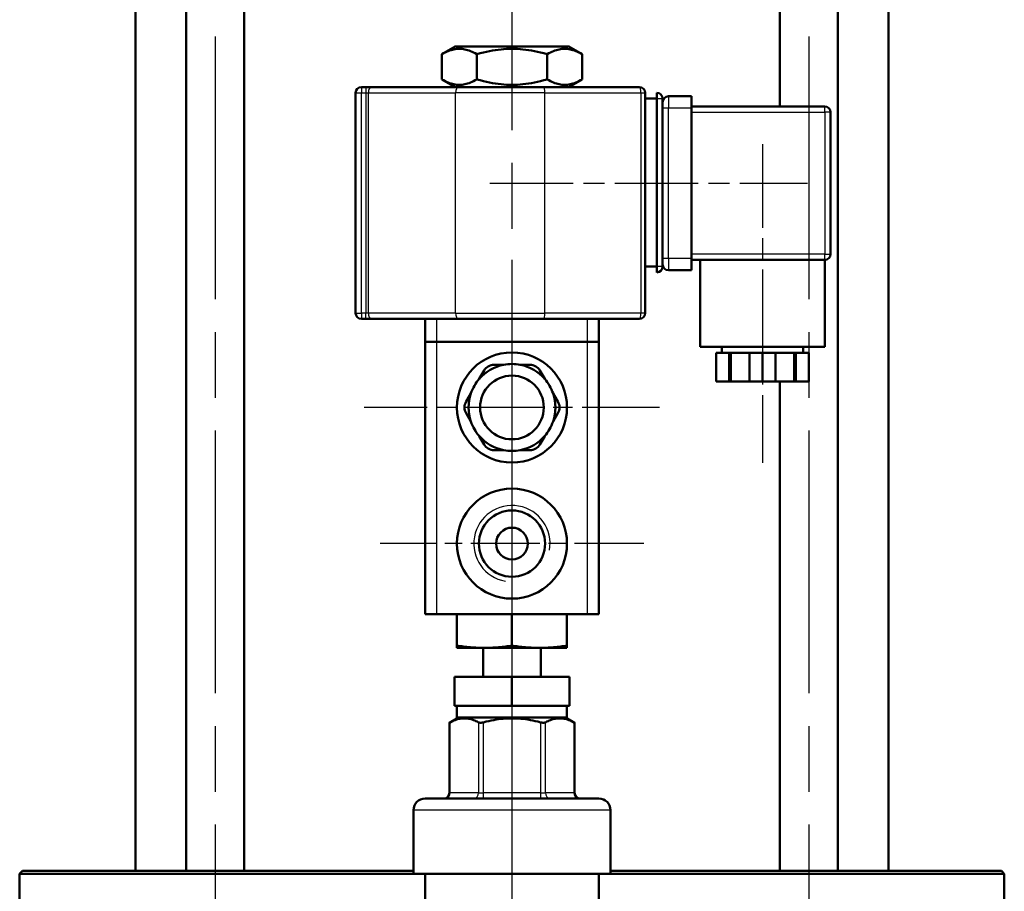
# Model space of a CAD drawing. Header units: millimetres. Extents: x 153 to 1407, y 510 to 1985.
# Tile 14 of 15: x 1160 to 1330, y 1671 to 1821. Entities that reach past the tile are written whole.
import ezdxf

# ---------------------------------------------------------------- set-up
doc = ezdxf.new("R2010")
doc.units = ezdxf.units.MM
doc.header["$LTSCALE"] = 8
doc.linetypes.add('CHAIN', pattern=[0.3543, 0.2362, -0.0295, 0.0591, -0.0295])
for name, color, linetype, lineweight in [('Gewinde(DIN)', 3, 'Continuous', 25), ('Mittellinie(DIN)', 4, 'CHAIN', 25), ('Mittelpunktmarkierung(DIN)', 4, 'CHAIN', 25), ('Sichtbare Kanten(DIN)', 7, 'Continuous', 50), ('Sichtbare tangentiale Kanten(DIN)', 3, 'Continuous', 25)]:
    doc.layers.add(name, color=color, linetype=linetype, lineweight=lineweight)

msp = doc.modelspace()

# ---------------------------------------------------------------- linework, layer by layer
at = {"layer": 'Gewinde(DIN)'}
msp.add_arc((1244.84, 1730.58), 6.58, 350, 260, dxfattribs=at)
at = {"layer": 'Mittellinie(DIN)', "linetype": 'CHAIN', "ltscale": 23.990969}
for p, q in [((1193.58, 1886.08), (1193.58, 1618.08)), ((1296.11, 1886.08), (1296.11, 1618.08))]:
    msp.add_line(p, q, dxfattribs=at)
at = {"layer": 'Mittellinie(DIN)', "linetype": 'CHAIN', "ltscale": 7.639451}
msp.add_line((1288.09, 1799.53), (1288.09, 1744.53), dxfattribs=at)
at = {"layer": 'Mittellinie(DIN)', "linetype": 'CHAIN', "ltscale": 7.614722}
msp.add_line((1241.02, 1792.78), (1295.84, 1792.78), dxfattribs=at)
at = {"layer": 'Mittelpunktmarkierung(DIN)', "linetype": 'CHAIN', "ltscale": 23.990969}
msp.add_line((1244.84, 1983.27), (1244.84, 1214.08), dxfattribs=at)
at = {"layer": 'Mittelpunktmarkierung(DIN)', "linetype": 'CHAIN', "ltscale": 7.083847}
for p, q in [((1244.84, 1779.58), (1244.84, 1728.58)), ((1270.34, 1754.08), (1219.34, 1754.08))]:
    msp.add_line(p, q, dxfattribs=at)
at = {"layer": 'Mittelpunktmarkierung(DIN)', "linetype": 'CHAIN', "ltscale": 6.319892}
for p, q in [((1244.84, 1753.33), (1244.84, 1707.83)), ((1267.59, 1730.58), (1222.09, 1730.58))]:
    msp.add_line(p, q, dxfattribs=at)
at = {"layer": 'Sichtbare Kanten(DIN)'}
for p, q in [((1179.84, 1830.08), (1179.84, 1674.08)), ((1188.58, 1830.08), (1188.58, 1674.08)), ((1198.58, 1830.08), (1198.58, 1674.08)), ((1291.11, 1830.08), (1291.11, 1806.03)), ((1301.11, 1830.08), (1301.11, 1674.08)), ((1309.84, 1830.08), (1309.84, 1674.08)), ((1235.02, 1816.38), (1232.72, 1815.04)), ((1254.66, 1816.38), (1235.02, 1816.38)), ((1254.66, 1816.38), (1256.97, 1815.04)), ((1232.72, 1810.71), (1232.72, 1815.04)), ((1238.78, 1810.71), (1238.78, 1815.04)), ((1250.91, 1810.71), (1250.91, 1815.04)), ((1256.97, 1810.71), (1256.97, 1815.04)), ((1235.02, 1809.38), (1232.72, 1810.71)), ((1254.66, 1809.38), (1256.97, 1810.71)), ((1219.61, 1809.38), (1218.84, 1809.38)), ((1220.51, 1809.38), (1219.61, 1809.38)), ((1235.56, 1809.38), (1220.51, 1809.38)), ((1235.56, 1809.38), (1250.25, 1809.38)), ((1266.84, 1809.38), (1250.25, 1809.38)), ((1217.84, 1808.38), (1217.84, 1770.38)), ((1267.84, 1770.38), (1267.84, 1808.38)), ((1267.84, 1807.38), (1269.84, 1807.38)), ((1269.84, 1807.38), (1269.84, 1808.38)), ((1269.84, 1778.38), (1269.84, 1807.38)), ((1270.84, 1778.38), (1270.84, 1807.38)), ((1275.84, 1807.78), (1271.84, 1807.78)), ((1275.84, 1807.78), (1275.84, 1805.78)), ((1298.84, 1806.03), (1275.84, 1806.03)), ((1275.84, 1805.78), (1275.84, 1779.78)), ((1299.84, 1780.53), (1299.84, 1805.03)), ((1267.84, 1778.38), (1269.84, 1778.38)), ((1269.84, 1777.38), (1269.84, 1778.38)), ((1275.84, 1779.78), (1275.84, 1777.78)), ((1275.84, 1779.53), (1298.84, 1779.53)), ((1277.34, 1779.53), (1277.34, 1764.53)), ((1298.84, 1779.53), (1298.84, 1764.53)), ((1271.84, 1777.78), (1275.84, 1777.78)), ((1218.84, 1769.38), (1219.61, 1769.38)), ((1219.61, 1769.38), (1220.51, 1769.38)), ((1220.51, 1769.38), (1235.56, 1769.38)), ((1229.84, 1769.38), (1229.84, 1765.38)), ((1250.25, 1769.38), (1235.56, 1769.38)), ((1250.25, 1769.38), (1266.84, 1769.38)), ((1259.84, 1765.38), (1259.84, 1769.38)), ((1229.84, 1765.38), (1231.84, 1765.38)), ((1229.84, 1765.38), (1229.84, 1718.38)), ((1257.84, 1765.38), (1231.84, 1765.38)), ((1257.84, 1765.38), (1259.84, 1765.38)), ((1259.84, 1718.38), (1259.84, 1765.38)), ((1298.84, 1764.53), (1277.34, 1764.53)), ((1282.36, 1763.53), (1280.09, 1763.53)), ((1280.09, 1763.53), (1280.09, 1758.53)), ((1281.09, 1764.53), (1281.09, 1763.53)), ((1282.61, 1763.53), (1282.36, 1763.53)), ((1282.36, 1758.53), (1282.36, 1763.53)), ((1285.83, 1763.53), (1282.61, 1763.53)), ((1282.61, 1758.53), (1282.61, 1763.53)), ((1288.09, 1763.53), (1285.83, 1763.53)), ((1285.83, 1763.53), (1285.83, 1758.53)), ((1290.36, 1763.53), (1288.09, 1763.53)), ((1288.09, 1763.53), (1288.09, 1758.53)), ((1293.58, 1763.53), (1290.36, 1763.53)), ((1290.36, 1758.53), (1290.36, 1763.53)), ((1293.83, 1763.53), (1293.58, 1763.53)), ((1293.58, 1758.53), (1293.58, 1763.53)), ((1296.09, 1763.53), (1293.83, 1763.53)), ((1293.83, 1763.53), (1293.83, 1758.53)), ((1295.09, 1764.53), (1295.09, 1763.53)), ((1296.09, 1763.53), (1296.09, 1758.53)), ((1243.41, 1761.44), (1241.75, 1761.44)), ((1247.94, 1761.44), (1246.28, 1761.44)), ((1240.02, 1760.44), (1239.19, 1759)), ((1250.5, 1759), (1249.67, 1760.44)), ((1280.09, 1758.53), (1282.36, 1758.53)), ((1282.61, 1758.53), (1282.36, 1758.53)), ((1285.83, 1758.53), (1282.61, 1758.53)), ((1285.83, 1758.53), (1288.09, 1758.53)), ((1288.09, 1758.53), (1290.36, 1758.53)), ((1293.58, 1758.53), (1290.36, 1758.53)), ((1291.11, 1758.53), (1291.11, 1674.08)), ((1293.83, 1758.53), (1293.58, 1758.53)), ((1293.83, 1758.53), (1296.09, 1758.53)), ((1237.75, 1756.51), (1236.92, 1755.08)), ((1252.77, 1755.08), (1251.94, 1756.51)), ((1236.92, 1753.08), (1237.75, 1751.64)), ((1251.94, 1751.64), (1252.77, 1753.08)), ((1239.19, 1749.15), (1240.02, 1747.71)), ((1249.67, 1747.71), (1250.5, 1749.15)), ((1241.75, 1746.71), (1243.41, 1746.71)), ((1246.28, 1746.71), (1247.94, 1746.71)), ((1231.84, 1718.38), (1229.84, 1718.38)), ((1257.84, 1718.38), (1231.84, 1718.38)), ((1235.34, 1712.97), (1235.34, 1718.38)), ((1244.84, 1712.97), (1244.84, 1718.38)), ((1254.34, 1712.97), (1254.34, 1718.38)), ((1259.84, 1718.38), (1257.84, 1718.38)), ((1235.34, 1712.97), (1235.34, 1712.58)), ((1240.09, 1712.58), (1235.34, 1712.58)), ((1239.84, 1707.58), (1239.84, 1712.58)), ((1249.59, 1712.58), (1240.09, 1712.58)), ((1254.34, 1712.58), (1249.59, 1712.58)), ((1249.84, 1707.58), (1249.84, 1712.58)), ((1254.34, 1712.58), (1254.34, 1712.97)), ((1234.89, 1707.58), (1234.89, 1702.58)), ((1234.89, 1707.58), (1244.84, 1707.58)), ((1244.84, 1707.58), (1254.8, 1707.58)), ((1244.84, 1707.58), (1244.84, 1702.58)), ((1254.8, 1702.58), (1254.8, 1707.58)), ((1244.84, 1702.58), (1234.89, 1702.58)), ((1235.34, 1700.58), (1235.34, 1702.58)), ((1254.8, 1702.58), (1244.84, 1702.58)), ((1254.34, 1700.58), (1254.34, 1702.58)), ((1235.61, 1700.58), (1234.03, 1699.66)), ((1254.34, 1700.58), (1235.34, 1700.58)), ((1254.08, 1700.58), (1255.66, 1699.66)), ((1234.03, 1687.58), (1234.03, 1699.66)), ((1255.66, 1687.58), (1255.66, 1699.66)), ((1229.84, 1686.58), (1259.84, 1686.58)), ((1227.84, 1673.58), (1227.84, 1684.58)), ((1261.84, 1673.58), (1261.84, 1684.58)), ((1160.34, 1674.08), (1159.84, 1673.58)), ((1159.84, 1673.58), (1159.84, 1654.45)), ((1227.84, 1673.58), (1159.84, 1673.58)), ((1160.34, 1674.08), (1227.84, 1674.08)), ((1227.84, 1673.58), (1261.84, 1673.58)), ((1229.84, 1650.58), (1229.84, 1673.58)), ((1259.84, 1650.58), (1259.84, 1673.58)), ((1261.84, 1674.08), (1329.34, 1674.08)), ((1329.84, 1673.58), (1261.84, 1673.58)), ((1329.34, 1674.08), (1329.84, 1673.58)), ((1329.84, 1673.58), (1329.84, 1654.45))]:
    msp.add_line(p, q, dxfattribs=at)
at = {"layer": 'Sichtbare Kanten(DIN)', "flags": 128}
for points in [[(1238.78, 1815.04), (1238.5, 1815.2), (1238.22, 1815.35), (1237.95, 1815.47), (1237.69, 1815.58), (1237.43, 1815.68), (1237.18, 1815.76), (1236.94, 1815.83), (1236.7, 1815.88), (1236.46, 1815.93), (1236.22, 1815.96), (1235.99, 1815.98), (1235.75, 1815.98), (1235.52, 1815.98), (1235.28, 1815.96), (1235.04, 1815.93), (1234.81, 1815.88), (1234.56, 1815.83), (1234.32, 1815.76), (1234.07, 1815.68), (1233.81, 1815.58), (1233.55, 1815.47), (1233.28, 1815.35), (1233.01, 1815.2), (1232.72, 1815.04)], [(1250.91, 1815.04), (1250.33, 1815.2), (1249.78, 1815.35), (1249.24, 1815.47), (1248.72, 1815.58), (1248.21, 1815.68), (1247.71, 1815.76), (1247.22, 1815.83), (1246.74, 1815.88), (1246.26, 1815.93), (1245.78, 1815.96), (1245.31, 1815.98), (1244.84, 1815.98), (1244.38, 1815.98), (1243.9, 1815.96), (1243.43, 1815.93), (1242.95, 1815.88), (1242.47, 1815.83), (1241.98, 1815.76), (1241.48, 1815.68), (1240.97, 1815.58), (1240.45, 1815.47), (1239.91, 1815.35), (1239.36, 1815.2), (1238.78, 1815.04)], [(1256.97, 1815.04), (1256.68, 1815.2), (1256.41, 1815.35), (1256.14, 1815.47), (1255.88, 1815.58), (1255.62, 1815.68), (1255.37, 1815.76), (1255.12, 1815.83), (1254.88, 1815.88), (1254.64, 1815.93), (1254.41, 1815.96), (1254.17, 1815.98), (1253.94, 1815.98), (1253.7, 1815.98), (1253.47, 1815.96), (1253.23, 1815.93), (1252.99, 1815.88), (1252.75, 1815.83), (1252.51, 1815.76), (1252.26, 1815.68), (1252, 1815.58), (1251.74, 1815.47), (1251.47, 1815.35), (1251.19, 1815.2), (1250.91, 1815.04)], [(1232.72, 1810.71), (1233.01, 1810.55), (1233.28, 1810.4), (1233.55, 1810.28), (1233.81, 1810.17), (1234.07, 1810.07), (1234.32, 1809.99), (1234.56, 1809.92), (1234.81, 1809.87), (1235.04, 1809.82), (1235.28, 1809.79), (1235.52, 1809.77), (1235.75, 1809.77), (1235.99, 1809.77), (1236.22, 1809.79), (1236.46, 1809.82), (1236.7, 1809.87), (1236.94, 1809.92), (1237.18, 1809.99), (1237.43, 1810.07), (1237.69, 1810.17), (1237.95, 1810.28), (1238.22, 1810.4), (1238.5, 1810.55), (1238.78, 1810.71)], [(1238.78, 1810.71), (1239.36, 1810.55), (1239.91, 1810.4), (1240.45, 1810.28), (1240.97, 1810.17), (1241.48, 1810.07), (1241.98, 1809.99), (1242.47, 1809.92), (1242.95, 1809.87), (1243.43, 1809.82), (1243.9, 1809.79), (1244.38, 1809.77), (1244.84, 1809.77), (1245.31, 1809.77), (1245.78, 1809.79), (1246.26, 1809.82), (1246.74, 1809.87), (1247.22, 1809.92), (1247.71, 1809.99), (1248.21, 1810.07), (1248.72, 1810.17), (1249.24, 1810.28), (1249.78, 1810.4), (1250.33, 1810.55), (1250.91, 1810.71)], [(1250.91, 1810.71), (1251.19, 1810.55), (1251.47, 1810.4), (1251.74, 1810.28), (1252, 1810.17), (1252.26, 1810.07), (1252.51, 1809.99), (1252.75, 1809.92), (1252.99, 1809.87), (1253.23, 1809.82), (1253.47, 1809.79), (1253.7, 1809.77), (1253.94, 1809.77), (1254.17, 1809.77), (1254.41, 1809.79), (1254.64, 1809.82), (1254.88, 1809.87), (1255.12, 1809.92), (1255.37, 1809.99), (1255.62, 1810.07), (1255.88, 1810.17), (1256.14, 1810.28), (1256.41, 1810.4), (1256.68, 1810.55), (1256.97, 1810.71)], [(1240.09, 1712.58), (1239.9, 1712.58), (1239.71, 1712.58), (1239.52, 1712.58), (1239.33, 1712.59), (1239.14, 1712.59), (1238.95, 1712.6), (1238.76, 1712.61), (1238.57, 1712.62), (1238.38, 1712.63), (1238.19, 1712.64), (1237.99, 1712.66), (1237.8, 1712.67), (1237.61, 1712.69), (1237.41, 1712.71), (1237.21, 1712.73), (1237.01, 1712.75), (1236.81, 1712.77), (1236.61, 1712.79), (1236.4, 1712.82), (1236.2, 1712.85), (1235.99, 1712.87), (1235.78, 1712.9), (1235.56, 1712.94), (1235.34, 1712.97)], [(1244.84, 1712.97), (1244.63, 1712.94), (1244.41, 1712.9), (1244.2, 1712.87), (1243.99, 1712.85), (1243.78, 1712.82), (1243.58, 1712.79), (1243.38, 1712.77), (1243.18, 1712.75), (1242.98, 1712.73), (1242.78, 1712.71), (1242.58, 1712.69), (1242.39, 1712.67), (1242.19, 1712.66), (1242, 1712.64), (1241.81, 1712.63), (1241.62, 1712.62), (1241.43, 1712.61), (1241.24, 1712.6), (1241.05, 1712.59), (1240.86, 1712.59), (1240.67, 1712.58), (1240.48, 1712.58), (1240.29, 1712.58), (1240.09, 1712.58)], [(1249.59, 1712.58), (1249.4, 1712.58), (1249.21, 1712.58), (1249.02, 1712.58), (1248.83, 1712.59), (1248.64, 1712.59), (1248.45, 1712.6), (1248.26, 1712.61), (1248.07, 1712.62), (1247.88, 1712.63), (1247.69, 1712.64), (1247.49, 1712.66), (1247.3, 1712.67), (1247.11, 1712.69), (1246.91, 1712.71), (1246.71, 1712.73), (1246.51, 1712.75), (1246.31, 1712.77), (1246.11, 1712.79), (1245.9, 1712.82), (1245.7, 1712.85), (1245.49, 1712.87), (1245.28, 1712.9), (1245.06, 1712.94), (1244.84, 1712.97)], [(1254.34, 1712.97), (1254.13, 1712.94), (1253.91, 1712.9), (1253.7, 1712.87), (1253.49, 1712.85), (1253.28, 1712.82), (1253.08, 1712.79), (1252.88, 1712.77), (1252.68, 1712.75), (1252.48, 1712.73), (1252.28, 1712.71), (1252.08, 1712.69), (1251.89, 1712.67), (1251.69, 1712.66), (1251.5, 1712.64), (1251.31, 1712.63), (1251.12, 1712.62), (1250.93, 1712.61), (1250.74, 1712.6), (1250.55, 1712.59), (1250.36, 1712.59), (1250.17, 1712.58), (1249.98, 1712.58), (1249.79, 1712.58), (1249.59, 1712.58)], [(1239.07, 1699.73), (1238.84, 1699.85), (1238.62, 1699.95), (1238.41, 1700.05), (1238.2, 1700.13), (1237.99, 1700.2), (1237.79, 1700.26), (1237.59, 1700.31), (1237.39, 1700.35), (1237.2, 1700.38), (1237, 1700.41), (1236.81, 1700.42), (1236.62, 1700.42), (1236.42, 1700.42), (1236.23, 1700.41), (1236.04, 1700.38), (1235.84, 1700.35), (1235.65, 1700.31), (1235.45, 1700.26), (1235.24, 1700.2), (1235.04, 1700.13), (1234.83, 1700.05), (1234.61, 1699.95), (1234.39, 1699.85), (1234.16, 1699.73)], [(1249.75, 1699.73), (1249.3, 1699.85), (1248.86, 1699.95), (1248.43, 1700.05), (1248.01, 1700.13), (1247.59, 1700.2), (1247.19, 1700.26), (1246.79, 1700.31), (1246.39, 1700.35), (1246, 1700.38), (1245.62, 1700.41), (1245.23, 1700.42), (1244.84, 1700.42), (1244.46, 1700.42), (1244.07, 1700.41), (1243.69, 1700.38), (1243.3, 1700.35), (1242.9, 1700.31), (1242.5, 1700.26), (1242.1, 1700.2), (1241.68, 1700.13), (1241.26, 1700.05), (1240.83, 1699.95), (1240.39, 1699.85), (1239.94, 1699.73)], [(1255.53, 1699.73), (1255.3, 1699.85), (1255.08, 1699.95), (1254.86, 1700.05), (1254.65, 1700.13), (1254.45, 1700.2), (1254.24, 1700.26), (1254.04, 1700.31), (1253.85, 1700.35), (1253.65, 1700.38), (1253.46, 1700.41), (1253.26, 1700.42), (1253.07, 1700.42), (1252.88, 1700.42), (1252.69, 1700.41), (1252.49, 1700.38), (1252.3, 1700.35), (1252.1, 1700.31), (1251.9, 1700.26), (1251.7, 1700.2), (1251.49, 1700.13), (1251.28, 1700.05), (1251.07, 1699.95), (1250.84, 1699.85), (1250.62, 1699.73)], [(1234.16, 1699.73), (1234.15, 1699.73), (1234.14, 1699.72), (1234.13, 1699.72), (1234.12, 1699.71), (1234.11, 1699.71), (1234.11, 1699.7), (1234.1, 1699.7), (1234.09, 1699.7), (1234.08, 1699.69), (1234.08, 1699.69), (1234.07, 1699.69), (1234.06, 1699.68), (1234.06, 1699.68), (1234.05, 1699.68), (1234.05, 1699.67), (1234.04, 1699.67), (1234.04, 1699.67), (1234.04, 1699.67), (1234.04, 1699.67), (1234.03, 1699.67), (1234.03, 1699.67), (1234.03, 1699.66), (1234.03, 1699.66), (1234.03, 1699.66)], [(1239.94, 1699.73), (1239.89, 1699.72), (1239.85, 1699.71), (1239.81, 1699.7), (1239.76, 1699.7), (1239.72, 1699.69), (1239.68, 1699.68), (1239.64, 1699.68), (1239.59, 1699.67), (1239.55, 1699.67), (1239.51, 1699.67), (1239.47, 1699.66), (1239.44, 1699.66), (1239.4, 1699.66), (1239.36, 1699.67), (1239.33, 1699.67), (1239.3, 1699.67), (1239.26, 1699.68), (1239.23, 1699.68), (1239.2, 1699.69), (1239.17, 1699.7), (1239.14, 1699.7), (1239.12, 1699.71), (1239.09, 1699.72), (1239.07, 1699.73)], [(1250.62, 1699.73), (1250.6, 1699.72), (1250.57, 1699.71), (1250.55, 1699.7), (1250.52, 1699.7), (1250.49, 1699.69), (1250.46, 1699.68), (1250.43, 1699.68), (1250.39, 1699.67), (1250.36, 1699.67), (1250.32, 1699.67), (1250.29, 1699.66), (1250.25, 1699.66), (1250.21, 1699.66), (1250.18, 1699.67), (1250.14, 1699.67), (1250.1, 1699.67), (1250.05, 1699.68), (1250.01, 1699.68), (1249.97, 1699.69), (1249.93, 1699.7), (1249.88, 1699.7), (1249.84, 1699.71), (1249.8, 1699.72), (1249.75, 1699.73)], [(1255.66, 1699.66), (1255.66, 1699.66), (1255.66, 1699.66), (1255.66, 1699.67), (1255.66, 1699.67), (1255.65, 1699.67), (1255.65, 1699.67), (1255.65, 1699.67), (1255.64, 1699.67), (1255.64, 1699.67), (1255.64, 1699.68), (1255.63, 1699.68), (1255.63, 1699.68), (1255.62, 1699.69), (1255.61, 1699.69), (1255.61, 1699.69), (1255.6, 1699.7), (1255.59, 1699.7), (1255.58, 1699.7), (1255.57, 1699.71), (1255.57, 1699.71), (1255.56, 1699.72), (1255.55, 1699.72), (1255.54, 1699.73), (1255.53, 1699.73)]]:
    msp.add_lwpolyline(points, dxfattribs=at)
at = {"layer": 'Sichtbare Kanten(DIN)'}
for centre, radius in [((1244.84, 1754.08), 9.5), ((1244.84, 1754.08), 5.5), ((1244.84, 1730.58), 9.5), ((1244.84, 1730.58), 5.72), ((1244.84, 1730.58), 2.75)]:
    msp.add_circle(centre, radius, dxfattribs=at)
for centre, radius, start, end in [((1218.84, 1808.38), 1, 90, 180), ((1266.84, 1808.38), 1, 0, 90), ((1269.84, 1807.38), 1, 0, 90), ((1271.84, 1806.78), 1, 90, 180), ((1298.84, 1805.03), 1, 0, 90), ((1298.84, 1780.53), 1, 270, 0), ((1269.84, 1778.38), 1, 270, 0), ((1271.84, 1778.78), 1, 180, 270), ((1218.84, 1770.38), 1, 180, 270), ((1266.84, 1770.38), 1, 270, 0), ((1244.84, 1754.08), 7.5, 101.0395, 138.9605), ((1241.75, 1759.44), 2, 90, 150), ((1244.84, 1754.08), 7.5, 78.9605, 101.0395), ((1244.84, 1754.08), 7.5, 41.0395, 78.9605), ((1247.94, 1759.44), 2, 30, 90), ((1244.84, 1754.08), 7.5, 138.9605, 161.0395), ((1244.84, 1754.08), 7.5, 18.9605, 41.0395), ((1244.84, 1754.08), 7.5, 161.0395, 198.9605), ((1244.84, 1754.08), 7.5, 341.0395, 18.9605), ((1238.65, 1754.08), 2, 150, 210), ((1251.04, 1754.08), 2, 330, 30), ((1244.84, 1754.08), 7.5, 198.9605, 221.0395), ((1244.84, 1754.08), 7.5, 318.9605, 341.0395), ((1244.84, 1754.08), 7.5, 221.0395, 258.9605), ((1241.75, 1748.71), 2, 210, 270), ((1244.84, 1754.08), 7.5, 281.0395, 318.9605), ((1247.94, 1748.71), 2, 270, 330), ((1244.84, 1754.08), 7.5, 258.9605, 281.0395), ((1229.84, 1684.58), 2, 90, 180), ((1233.03, 1687.58), 1, 270, 0), ((1256.66, 1687.58), 1, 180, 270), ((1259.84, 1684.58), 2, 0, 90)]:
    msp.add_arc(centre, radius, start, end, dxfattribs=at)
at = {"layer": 'Sichtbare tangentiale Kanten(DIN)'}
for p, q in [((1218.84, 1809.38), (1218.84, 1808.38)), ((1219.61, 1809.38), (1219.61, 1808.38)), ((1217.84, 1808.38), (1218.84, 1808.38)), ((1218.84, 1770.38), (1218.84, 1808.38)), ((1218.84, 1808.38), (1219.61, 1808.38)), ((1219.61, 1808.38), (1220.06, 1808.38)), ((1219.61, 1808.38), (1219.61, 1770.38)), ((1220.06, 1770.38), (1220.06, 1808.38)), ((1220.06, 1808.38), (1235.11, 1808.38)), ((1250.52, 1808.38), (1235.11, 1808.38)), ((1235.11, 1770.38), (1235.11, 1808.38)), ((1250.52, 1808.38), (1267.11, 1808.38)), ((1250.52, 1770.38), (1250.52, 1808.38)), ((1267.11, 1808.38), (1267.84, 1808.38)), ((1267.11, 1808.38), (1267.11, 1770.38)), ((1269.84, 1807.38), (1270.84, 1807.38)), ((1271.84, 1807.78), (1271.84, 1805.78)), ((1270.84, 1805.78), (1271.84, 1805.78)), ((1271.84, 1805.78), (1275.84, 1805.78)), ((1271.84, 1779.78), (1271.84, 1805.78)), ((1298.84, 1805.03), (1298.84, 1806.03)), ((1275.84, 1805.03), (1298.84, 1805.03)), ((1299.84, 1805.03), (1298.84, 1805.03)), ((1298.84, 1805.03), (1298.84, 1780.53)), ((1298.84, 1780.53), (1275.84, 1780.53)), ((1298.84, 1779.53), (1298.84, 1780.53)), ((1298.84, 1780.53), (1299.84, 1780.53)), ((1270.84, 1778.38), (1269.84, 1778.38)), ((1271.84, 1779.78), (1270.84, 1779.78)), ((1271.84, 1779.78), (1271.84, 1777.78)), ((1275.84, 1779.78), (1271.84, 1779.78)), ((1217.84, 1770.38), (1218.84, 1770.38)), ((1218.84, 1770.38), (1218.84, 1769.38)), ((1219.61, 1770.38), (1218.84, 1770.38)), ((1219.61, 1769.38), (1219.61, 1770.38)), ((1220.06, 1770.38), (1219.61, 1770.38)), ((1235.11, 1770.38), (1220.06, 1770.38)), ((1235.11, 1770.38), (1250.52, 1770.38)), ((1267.11, 1770.38), (1250.52, 1770.38)), ((1267.84, 1770.38), (1267.11, 1770.38)), ((1231.84, 1765.38), (1231.84, 1769.38)), ((1257.84, 1769.38), (1257.84, 1765.38)), ((1231.84, 1718.38), (1231.84, 1765.38)), ((1257.84, 1765.38), (1257.84, 1718.38)), ((1234.16, 1687.58), (1234.16, 1699.73)), ((1239.07, 1699.73), (1239.07, 1687.58)), ((1239.94, 1687.58), (1239.94, 1699.73)), ((1249.75, 1699.73), (1249.75, 1687.58)), ((1250.62, 1687.58), (1250.62, 1699.73)), ((1255.53, 1699.73), (1255.53, 1687.58)), ((1234.03, 1687.58), (1234.16, 1687.58)), ((1239.07, 1687.58), (1234.16, 1687.58)), ((1239.07, 1687.58), (1239.94, 1687.58)), ((1239.94, 1686.58), (1239.94, 1687.58)), ((1249.75, 1687.58), (1239.94, 1687.58)), ((1249.75, 1687.58), (1249.75, 1686.58)), ((1249.75, 1687.58), (1250.62, 1687.58)), ((1255.53, 1687.58), (1250.62, 1687.58)), ((1255.53, 1687.58), (1255.66, 1687.58)), ((1261.84, 1684.58), (1227.84, 1684.58))]:
    msp.add_line(p, q, dxfattribs=at)
for centre, major_axis, ratio, start_param, end_param in [((1220.51, 1808.38), (0, 1), 0.452734, 0, 1.570796), ((1235.56, 1808.38), (0, 1), 0.452734, 0, 1.570796), ((1250.25, 1808.38), (0, 1), 0.263766, 4.712389, 6.283185), ((1266.84, 1808.38), (0, 1), 0.263766, 4.712389, 6.283185), ((1220.51, 1770.38), (0, -1), 0.452734, 4.712389, 6.283185), ((1235.56, 1770.38), (0, -1), 0.452734, 4.712389, 6.283185), ((1250.25, 1770.38), (0, -1), 0.263766, 0, 1.570796), ((1266.84, 1770.38), (0, -1), 0.263766, 0, 1.570796), ((1233.3, 1687.58), (0, -1), 0.866025, 0, 1.570796), ((1238.21, 1687.58), (0, -1), 0.866025, 0, 1.570796), ((1251.48, 1687.58), (0, -1), 0.866025, 4.712389, 6.283185), ((1256.39, 1687.58), (0, -1), 0.866025, 4.712389, 6.283185)]:
    msp.add_ellipse(centre, major_axis=major_axis, ratio=ratio, start_param=start_param, end_param=end_param, dxfattribs=at)

doc.saveas('drawing.dxf')
